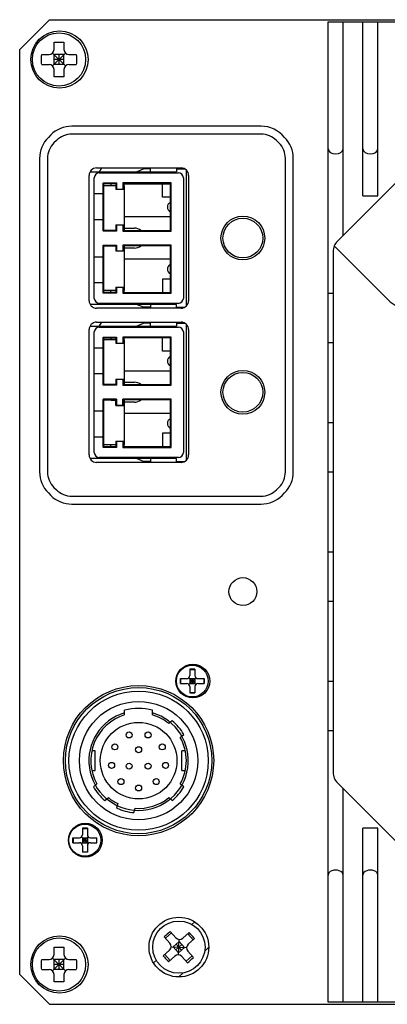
# Model space of a CAD drawing. Header units: millimetres. Extents: x 0 to 559, y 0 to 432.
# Tile 2 of 3: x 403 to 440, y 191 to 290. Entities that reach past the tile are written whole.
import ezdxf

# ---------------------------------------------------------------- set-up
doc = ezdxf.new("R2010")
doc.units = ezdxf.units.MM
doc.header["$LTSCALE"] = 30.734
for name, color, linetype in [('00_COMPONENTS', 7, 'CONTINUOUS'), ('0_COMPONENTS', 7, 'CONTINUOUS'), ('20_ALL_FEATURES', 7, 'CONTINUOUS')]:
    doc.layers.add(name, color=color, linetype=linetype)

msp = doc.modelspace()

# ---------------------------------------------------------------- linework, layer by layer
at = {"layer": '00_COMPONENTS', "color": 7}
for p, q in [((402.71, 287.297), (405.71, 290.297)), ((405.66, 290.297), (498.71, 290.297)), ((402.71, 194.297), (402.71, 287.297)), ((406.16, 287.297), (406.16, 288.038)), ((407.16, 288.038), (407.16, 287.297)), ((404.92, 286.797), (405.66, 286.797)), ((406.014, 285.651), (407.307, 286.944)), ((406.014, 286.944), (407.307, 285.651)), ((406.16, 285.797), (406.16, 286.797)), ((407.16, 286.797), (406.16, 286.797)), ((407.16, 286.297), (406.16, 286.297)), ((406.66, 286.797), (406.66, 285.797)), ((407.16, 285.797), (407.16, 286.797)), ((407.66, 286.797), (408.401, 286.797)), ((404.92, 285.797), (405.66, 285.797)), ((407.16, 285.797), (406.16, 285.797)), ((406.16, 284.556), (406.16, 285.297)), ((407.16, 285.297), (407.16, 284.556)), ((407.66, 285.797), (408.401, 285.797)), ((426.968, 279.587), (407.953, 279.587)), ((405.832, 278.708), (405.589, 278.466)), ((426.968, 278.787), (407.953, 278.787)), ((406.397, 278.143), (406.155, 277.9)), ((428.766, 277.9), (428.523, 278.143)), ((404.71, 276.345), (404.71, 244.83)), ((405.51, 276.345), (405.51, 244.83)), ((429.41, 244.83), (429.41, 276.345)), ((430.21, 244.83), (430.21, 276.345)), ((412.431, 273.883), (412.36, 273.812)), ((413.09, 273.883), (413.16, 273.812)), ((417.931, 273.883), (413.09, 273.883)), ((417.86, 273.812), (413.16, 273.812)), ((413.16, 273.807), (417.86, 273.807)), ((413.16, 273.607), (413.26, 273.607)), ((417.931, 273.883), (417.86, 273.812)), ((411.09, 252.133), (411.095, 252.127)), ((412.431, 252.133), (411.09, 252.133)), ((411.111, 252.112), (411.095, 252.112)), ((411.155, 252.068), (411.111, 252.112)), ((412.366, 252.068), (411.155, 252.068)), ((411.895, 252.022), (411.895, 252.068)), ((412.295, 252.022), (411.895, 252.022)), ((412.295, 252.068), (412.295, 252.022)), ((412.36, 251.512), (412.36, 252.068)), ((412.36, 251.512), (413.16, 251.512)), ((412.366, 252.068), (412.431, 252.133)), ((412.431, 252.133), (412.431, 251.512)), ((413.09, 251.512), (413.09, 252.133)), ((413.09, 252.133), (413.16, 252.062)), ((413.09, 252.133), (417.931, 252.133)), ((417.931, 252.133), (417.86, 252.062)), ((405.589, 242.708), (405.832, 242.466)), ((406.155, 243.274), (406.397, 243.032)), ((428.523, 243.032), (428.766, 243.274)), ((429.089, 242.466), (429.332, 242.708)), ((407.953, 242.387), (426.968, 242.387)), ((407.953, 241.587), (426.968, 241.587)), ((419.81, 224.993), (419.81, 224.347)), ((420.31, 224.993), (419.81, 224.993)), ((419.81, 224.976), (420.31, 224.976)), ((420.31, 224.993), (420.31, 224.347)), ((418.865, 223.547), (418.865, 224.047)), ((418.865, 224.047), (419.51, 224.047)), ((418.881, 224.047), (418.881, 223.547)), ((419.722, 224.135), (420.398, 223.459)), ((419.722, 223.459), (420.398, 224.135)), ((419.81, 224.047), (419.81, 223.547)), ((419.81, 224.047), (420.31, 224.047)), ((419.81, 223.797), (420.31, 223.797)), ((420.06, 224.047), (420.06, 223.547)), ((420.31, 224.047), (420.31, 223.547)), ((420.61, 224.047), (421.256, 224.047)), ((421.239, 224.047), (421.239, 223.547)), ((421.256, 223.547), (421.256, 224.047)), ((418.865, 223.547), (419.51, 223.547)), ((419.81, 223.547), (420.31, 223.547)), ((419.81, 223.247), (419.81, 222.602)), ((420.31, 223.247), (420.31, 222.602)), ((420.61, 223.547), (421.256, 223.547)), ((419.81, 222.618), (420.31, 222.618)), ((420.31, 222.602), (419.81, 222.602)), ((409.01, 208.993), (409.01, 208.347)), ((409.51, 208.993), (409.01, 208.993)), ((409.01, 208.976), (409.51, 208.976)), ((409.51, 208.993), (409.51, 208.347)), ((408.065, 207.547), (408.065, 208.047)), ((408.065, 208.047), (408.71, 208.047)), ((408.081, 208.047), (408.081, 207.547)), ((408.922, 208.135), (409.598, 207.459)), ((408.922, 207.459), (409.598, 208.135)), ((409.01, 208.047), (409.01, 207.547)), ((409.01, 208.047), (409.51, 208.047)), ((409.26, 208.047), (409.26, 207.547)), ((409.51, 208.047), (409.51, 207.547)), ((409.81, 208.047), (410.456, 208.047)), ((410.439, 208.047), (410.439, 207.547)), ((410.456, 207.547), (410.456, 208.047)), ((408.065, 207.547), (408.71, 207.547)), ((409.01, 207.797), (409.51, 207.797)), ((409.01, 207.547), (409.51, 207.547)), ((409.01, 207.247), (409.01, 206.602)), ((409.51, 207.247), (409.51, 206.602)), ((409.81, 207.547), (410.456, 207.547)), ((409.01, 206.618), (409.51, 206.618)), ((409.51, 206.602), (409.01, 206.602)), ((417.245, 198.08), (417.811, 197.449)), ((417.968, 198.472), (417.373, 197.937)), ((417.84, 198.615), (418.406, 197.984)), ((419.113, 197.946), (419.743, 198.512)), ((420.135, 197.789), (419.6, 198.384)), ((406.16, 196.297), (406.16, 197.038)), ((407.16, 197.038), (407.16, 196.297)), ((417.939, 197.089), (419.482, 197.006)), ((418.741, 197.612), (418.145, 197.077)), ((418.68, 196.482), (418.145, 197.077)), ((419.008, 197.314), (418.413, 196.78)), ((418.978, 196.75), (418.443, 197.345)), ((418.669, 196.275), (418.752, 197.819)), ((419.275, 197.017), (418.68, 196.482)), ((419.275, 197.017), (418.741, 197.612)), ((419.647, 197.351), (420.278, 197.917)), ((417.143, 196.177), (417.773, 196.743)), ((417.82, 195.71), (417.286, 196.305)), ((417.677, 195.582), (418.308, 196.148)), ((419.014, 196.11), (419.58, 195.48)), ((420.047, 196.157), (419.452, 195.622)), ((419.609, 196.645), (420.176, 196.014)), ((404.92, 195.797), (405.66, 195.797)), ((406.014, 195.944), (407.307, 194.651)), ((406.014, 194.651), (407.307, 195.944)), ((406.16, 194.797), (406.16, 195.797)), ((407.16, 195.797), (406.16, 195.797)), ((407.16, 195.297), (406.16, 195.297)), ((406.66, 195.797), (406.66, 194.797)), ((407.16, 194.797), (407.16, 195.797)), ((407.66, 195.797), (408.401, 195.797)), ((405.71, 191.297), (402.71, 194.297)), ((404.92, 194.797), (405.66, 194.797)), ((407.16, 194.797), (406.16, 194.797)), ((406.16, 193.556), (406.16, 194.297)), ((407.16, 194.297), (407.16, 193.556)), ((407.66, 194.797), (408.401, 194.797)), ((405.71, 191.297), (498.71, 191.297))]:
    msp.add_line(p, q, dxfattribs=at)
at = {"layer": '00_COMPONENTS', "color": 4}
for p, q in [((420.027, 199.315), (420.302, 199.59)), ((421.302, 196.638), (421.71, 197.047)), ((416.167, 195.456), (416.446, 195.734)), ((418.71, 194.047), (419.125, 194.462))]:
    msp.add_line(p, q, dxfattribs=at)
at = {"layer": '00_COMPONENTS', "color": 7}
for centre, radius in [((406.71, 286.297), 2.875), ((406.66, 286.297), 2.675), ((425.14, 268.337), 2.2), ((425.14, 268.337), 2), ((425.14, 252.837), 2.2), ((425.14, 252.837), 2), ((425.14, 232.797), 1.4), ((420.11, 223.797), 1.7), ((420.06, 223.797), 1.6), ((409.31, 207.797), 1.7), ((409.26, 207.797), 1.6), ((418.71, 197.047), 2.625), ((406.71, 195.297), 2.875), ((406.66, 195.297), 2.675)]:
    msp.add_circle(centre, radius, dxfattribs=at)
at = {"layer": '00_COMPONENTS', "color": 4}
msp.add_circle((418.71, 197.047), 3, dxfattribs=at)
at = {"layer": '00_COMPONENTS', "color": 7}
for centre, radius, start, end in [((405.66, 287.297), 0.5, 270, 360), ((407.66, 287.297), 0.5, 180, 270), ((405.66, 285.297), 0.5, 0, 90), ((407.66, 285.297), 0.5, 90, 180), ((407.953, 276.587), 3, 90, 135), ((426.95, 276.497), 3.09, 39.57978, 89.66654), ((407.71, 276.345), 3, 135, 180), ((407.953, 276.587), 2.2, 90, 135), ((426.968, 276.587), 2.2, 45, 90), ((427.21, 276.345), 3, 0, 45), ((407.71, 276.345), 2.2, 135, 180), ((427.21, 276.345), 2.2, 0, 45), ((407.71, 244.83), 3, 180, 225), ((407.71, 244.83), 2.2, 180, 225), ((427.21, 244.83), 2.2, 315, 360), ((427.21, 244.83), 3, 315, 360), ((407.953, 244.587), 2.2, 225, 270), ((426.968, 244.587), 2.2, 270, 315), ((407.953, 244.587), 3, 225, 270), ((426.968, 244.587), 3, 270, 315), ((419.51, 224.347), 0.3, 270, 360), ((420.61, 224.347), 0.3, 180, 270), ((419.51, 223.247), 0.3, 0, 90), ((420.61, 223.247), 0.3, 90, 180), ((408.71, 208.347), 0.3, 270, 360), ((409.81, 208.347), 0.3, 180, 270), ((408.71, 207.247), 0.3, 0, 90), ((409.81, 207.247), 0.3, 90, 180), ((458.648, 152.582), 61.517, 131.55705, 132.30216), ((374.229, 157.127), 61.517, 41.90719, 42.27975), ((374.261, 157.091), 61.517, 41.57946, 41.95202), ((417.439, 197.115), 0.5, 311.9296, 41.9296), ((418.778, 198.318), 0.5, 221.9296, 311.9296), ((419.981, 196.979), 0.5, 131.9296, 221.9296), ((405.66, 196.297), 0.5, 270, 360), ((407.66, 196.297), 0.5, 180, 270), ((463.159, 237.003), 61.517, 221.57946, 221.95202), ((418.642, 195.776), 0.5, 41.9296, 131.9296), ((463.192, 236.967), 61.517, 221.90719, 222.27975), ((378.772, 241.513), 61.517, 311.55705, 312.30216), ((405.66, 194.297), 0.5, 0, 90), ((407.66, 194.297), 0.5, 90, 180)]:
    msp.add_arc(centre, radius, start, end, dxfattribs=at)
for points, knots in [([(406.16, 288.038), (406.327, 288.043), (406.66, 288.046), (406.994, 288.043), (407.16, 288.038)], [0, 0, 0, 0, 0.5, 1, 1, 1, 1]), ([(404.911, 286.297), (404.911, 286.381), (404.915, 286.547), (404.917, 286.714), (404.92, 286.797)], [0, 0, 0, 0, 0.500036, 1, 1, 1, 1]), ([(404.92, 285.797), (404.917, 285.88), (404.915, 286.047), (404.911, 286.214), (404.911, 286.297)], [0, 0, 0, 0, 0.499961, 1, 1, 1, 1]), ([(408.401, 286.797), (408.404, 286.714), (408.406, 286.547), (408.41, 286.381), (408.41, 286.297)], [0, 0, 0, 0, 0.499974, 1, 1, 1, 1]), ([(408.41, 286.297), (408.41, 286.214), (408.406, 286.047), (408.404, 285.88), (408.401, 285.797)], [0, 0, 0, 0, 0.500026, 1, 1, 1, 1]), ([(407.16, 284.556), (406.994, 284.551), (406.66, 284.549), (406.327, 284.551), (406.16, 284.556)], [0, 0, 0, 0, 0.5, 1, 1, 1, 1]), ([(406.16, 197.038), (406.327, 197.043), (406.66, 197.046), (406.994, 197.043), (407.16, 197.038)], [0, 0, 0, 0, 0.5, 1, 1, 1, 1]), ([(404.911, 195.297), (404.911, 195.381), (404.915, 195.547), (404.917, 195.714), (404.92, 195.797)], [0, 0, 0, 0, 0.500036, 1, 1, 1, 1]), ([(404.92, 194.797), (404.917, 194.88), (404.915, 195.047), (404.911, 195.214), (404.911, 195.297)], [0, 0, 0, 0, 0.499961, 1, 1, 1, 1]), ([(408.401, 195.797), (408.404, 195.714), (408.406, 195.547), (408.41, 195.381), (408.41, 195.297)], [0, 0, 0, 0, 0.499974, 1, 1, 1, 1]), ([(408.41, 195.297), (408.41, 195.214), (408.406, 195.047), (408.404, 194.88), (408.401, 194.797)], [0, 0, 0, 0, 0.500026, 1, 1, 1, 1]), ([(407.16, 193.556), (406.994, 193.551), (406.66, 193.549), (406.327, 193.551), (406.16, 193.556)], [0, 0, 0, 0, 0.5, 1, 1, 1, 1])]:
    msp.add_open_spline(points, degree=3, knots=knots, dxfattribs=at)
at = {"layer": '0_COMPONENTS', "color": 7}
msp.add_circle((414.66, 215.797), 7, dxfattribs=at)
at = {"layer": '20_ALL_FEATURES', "color": 7}
for p, q in [((433.71, 191.497), (433.71, 290.097)), ((433.71, 290.097), (489.089, 290.097)), ((435.21, 268.597), (435.21, 290.097)), ((437.21, 272.597), (437.21, 290.097)), ((438.71, 272.597), (438.71, 290.097)), ((410.435, 275.387), (418.935, 275.387)), ((414.46, 274.997), (415.16, 275.297)), ((415.86, 275.297), (415.16, 275.297)), ((415.86, 274.997), (415.86, 275.297)), ((418.46, 275.297), (418.46, 274.997)), ((418.46, 275.297), (419.289, 275.297)), ((409.685, 262.037), (409.685, 274.637)), ((409.779, 274.997), (418.46, 274.997)), ((410.21, 262.277), (410.21, 274.397)), ((410.71, 274.897), (418.66, 274.897)), ((419.16, 274.397), (419.16, 262.277)), ((419.46, 261.502), (419.46, 275.172)), ((419.685, 274.637), (419.685, 262.037)), ((411.09, 273.883), (411.09, 272.812)), ((411.09, 273.883), (412.431, 273.883)), ((411.095, 273.877), (411.095, 272.812)), ((411.111, 273.862), (411.095, 273.862)), ((411.111, 269.063), (411.111, 273.862)), ((411.155, 273.818), (411.111, 273.862)), ((411.155, 269.107), (411.155, 273.818)), ((411.155, 273.818), (412.36, 273.818)), ((412.36, 273.807), (411.155, 273.807)), ((412.36, 273.607), (411.155, 273.607)), ((411.86, 273.807), (411.86, 273.607)), ((412.431, 273.883), (412.36, 273.812)), ((412.36, 273.818), (412.36, 273.262)), ((412.36, 273.262), (413.16, 273.262)), ((412.431, 273.883), (412.431, 273.262)), ((413.09, 273.883), (413.09, 273.262)), ((413.16, 273.812), (413.09, 273.883)), ((417.931, 273.883), (413.09, 273.883)), ((413.16, 273.812), (413.16, 273.262)), ((417.86, 273.812), (413.16, 273.812)), ((417.86, 273.807), (413.16, 273.807)), ((413.26, 273.607), (413.16, 273.607)), ((413.26, 269.112), (413.26, 273.607)), ((417.06, 272.462), (417.06, 273.807)), ((417.931, 273.883), (417.86, 273.812)), ((417.86, 269.112), (417.86, 273.812)), ((417.931, 269.042), (417.931, 273.883)), ((434.65, 268.037), (440.471, 273.858)), ((410.21, 272.812), (411.09, 272.812)), ((417.86, 272.462), (417.06, 272.462)), ((437.21, 272.597), (438.71, 272.597)), ((417.86, 270.462), (413.26, 270.462)), ((410.21, 270.212), (411.09, 270.212)), ((411.09, 270.212), (411.09, 269.042)), ((411.095, 270.212), (411.095, 269.047)), ((412.36, 269.662), (412.36, 269.107)), ((412.36, 269.662), (413.16, 269.662)), ((412.431, 269.662), (412.431, 269.042)), ((413.09, 269.662), (413.09, 269.042)), ((413.16, 269.662), (413.16, 269.112)), ((413.26, 269.337), (414.26, 269.337)), ((412.431, 269.042), (411.09, 269.042)), ((411.095, 269.063), (411.111, 269.063)), ((411.111, 269.063), (411.155, 269.107)), ((412.366, 269.107), (411.155, 269.107)), ((412.366, 269.107), (412.431, 269.042)), ((413.16, 269.112), (413.09, 269.042)), ((413.09, 269.042), (417.931, 269.042)), ((413.16, 269.112), (417.86, 269.112)), ((417.86, 269.112), (417.931, 269.042)), ((411.09, 267.633), (411.09, 266.462)), ((411.09, 267.633), (412.431, 267.633)), ((411.095, 267.627), (411.095, 266.462)), ((411.111, 267.612), (411.095, 267.612)), ((411.111, 262.813), (411.111, 267.612)), ((411.155, 267.568), (411.111, 267.612)), ((411.155, 262.857), (411.155, 267.568)), ((411.155, 267.568), (412.366, 267.568)), ((412.36, 267.568), (412.36, 267.012)), ((412.431, 267.633), (412.366, 267.568)), ((412.431, 267.633), (412.431, 267.012)), ((413.09, 267.633), (413.09, 267.012)), ((413.16, 267.562), (413.09, 267.633)), ((417.931, 267.633), (413.09, 267.633)), ((413.16, 267.562), (413.16, 267.012)), ((417.86, 267.562), (413.16, 267.562)), ((413.26, 263.067), (413.26, 267.562)), ((414.26, 267.337), (413.26, 267.337)), ((417.86, 267.562), (417.931, 267.633)), ((417.86, 262.862), (417.86, 267.562)), ((417.931, 262.792), (417.931, 267.633)), ((439.605, 262.262), (434.435, 267.431)), ((410.21, 266.462), (411.09, 266.462)), ((413.16, 267.012), (412.36, 267.012)), ((434.21, 266.976), (434.21, 214.618)), ((417.86, 266.212), (413.26, 266.212)), ((410.21, 263.862), (411.09, 263.862)), ((411.09, 263.862), (411.09, 262.792)), ((411.095, 263.862), (411.095, 262.797)), ((412.36, 263.412), (412.36, 262.857)), ((412.36, 263.412), (413.16, 263.412)), ((412.431, 263.412), (412.431, 262.792)), ((413.09, 263.412), (413.09, 262.792)), ((413.16, 263.412), (413.16, 262.862)), ((417.06, 264.212), (417.06, 262.867)), ((417.86, 264.212), (417.06, 264.212)), ((411.095, 262.797), (411.09, 262.792)), ((412.431, 262.792), (411.09, 262.792)), ((411.095, 262.813), (411.111, 262.813)), ((411.111, 262.813), (411.155, 262.857)), ((412.36, 263.067), (411.155, 263.067)), ((411.155, 262.867), (412.36, 262.867)), ((412.36, 262.857), (411.155, 262.857)), ((411.86, 262.867), (411.86, 263.067)), ((412.36, 262.862), (412.431, 262.792)), ((413.09, 262.792), (413.16, 262.862)), ((413.09, 262.792), (417.931, 262.792)), ((413.26, 263.067), (413.16, 263.067)), ((413.16, 262.867), (417.86, 262.867)), ((413.16, 262.862), (417.86, 262.862)), ((417.86, 262.862), (417.931, 262.792)), ((433.71, 262.797), (434.21, 262.797)), ((418.46, 261.677), (409.779, 261.677)), ((418.66, 261.777), (410.71, 261.777)), ((415.16, 261.377), (414.46, 261.677)), ((415.86, 261.377), (415.16, 261.377)), ((415.86, 261.677), (415.86, 261.377)), ((418.46, 261.377), (418.46, 261.677)), ((418.46, 261.377), (419.289, 261.377)), ((418.935, 261.287), (410.435, 261.287)), ((409.779, 259.497), (418.46, 259.497)), ((410.435, 259.887), (418.935, 259.887)), ((410.71, 259.397), (418.66, 259.397)), ((414.46, 259.497), (415.16, 259.797)), ((415.86, 259.797), (415.16, 259.797)), ((415.86, 259.497), (415.86, 259.797)), ((418.46, 259.797), (418.46, 259.497)), ((418.46, 259.797), (419.289, 259.797)), ((419.46, 246.002), (419.46, 259.672)), ((409.685, 246.537), (409.685, 259.137)), ((410.21, 246.777), (410.21, 258.897)), ((419.16, 258.897), (419.16, 246.777)), ((419.685, 259.137), (419.685, 246.537)), ((411.09, 258.383), (411.09, 257.312)), ((411.09, 258.383), (412.431, 258.383)), ((411.095, 258.377), (411.095, 257.312)), ((411.111, 258.362), (411.095, 258.362)), ((411.111, 253.563), (411.111, 258.362)), ((411.155, 258.318), (411.111, 258.362)), ((411.155, 253.607), (411.155, 258.318)), ((411.155, 258.318), (412.36, 258.318)), ((412.36, 258.307), (411.155, 258.307)), ((412.36, 258.107), (411.155, 258.107)), ((411.86, 258.307), (411.86, 258.107)), ((412.431, 258.383), (412.36, 258.312)), ((412.36, 258.318), (412.36, 257.762)), ((412.36, 257.762), (413.16, 257.762)), ((412.431, 258.383), (412.431, 257.762)), ((413.09, 258.383), (413.09, 257.762)), ((413.16, 258.312), (413.09, 258.383)), ((417.931, 258.383), (413.09, 258.383)), ((413.16, 258.312), (413.16, 257.762)), ((417.86, 258.312), (413.16, 258.312)), ((417.86, 258.307), (413.16, 258.307)), ((413.26, 258.107), (413.16, 258.107)), ((413.26, 253.612), (413.26, 258.107)), ((417.06, 256.962), (417.06, 258.307)), ((417.931, 258.383), (417.86, 258.312)), ((417.86, 253.612), (417.86, 258.312)), ((417.931, 253.542), (417.931, 258.383)), ((434.21, 257.797), (433.71, 257.797)), ((410.21, 257.312), (411.09, 257.312)), ((417.86, 256.962), (417.06, 256.962)), ((410.21, 254.712), (411.09, 254.712)), ((411.09, 254.712), (411.09, 253.542)), ((411.095, 254.712), (411.095, 253.547)), ((417.86, 254.962), (413.26, 254.962)), ((412.431, 253.542), (411.09, 253.542)), ((411.095, 253.563), (411.111, 253.563)), ((411.111, 253.563), (411.155, 253.607)), ((412.366, 253.607), (411.155, 253.607)), ((412.36, 254.162), (412.36, 253.607)), ((412.36, 254.162), (413.16, 254.162)), ((412.366, 253.607), (412.431, 253.542)), ((412.431, 254.162), (412.431, 253.542)), ((413.09, 254.162), (413.09, 253.542)), ((413.16, 253.612), (413.09, 253.542)), ((413.09, 253.542), (417.931, 253.542)), ((413.16, 254.162), (413.16, 253.612)), ((413.16, 253.612), (417.86, 253.612)), ((413.26, 253.837), (414.26, 253.837)), ((417.86, 253.612), (417.931, 253.542)), ((411.09, 252.133), (411.09, 250.962)), ((411.09, 252.133), (412.431, 252.133)), ((411.095, 252.127), (411.095, 250.962)), ((411.111, 252.112), (411.095, 252.112)), ((411.111, 247.313), (411.111, 252.112)), ((411.155, 252.068), (411.111, 252.112)), ((411.155, 247.357), (411.155, 252.068)), ((411.155, 252.068), (412.366, 252.068)), ((412.36, 252.068), (412.36, 251.512)), ((413.16, 251.512), (412.36, 251.512)), ((412.431, 252.133), (412.366, 252.068)), ((412.431, 252.133), (412.431, 251.512)), ((413.09, 252.133), (413.09, 251.512)), ((413.16, 252.062), (413.09, 252.133)), ((417.931, 252.133), (413.09, 252.133)), ((413.16, 252.062), (413.16, 251.512)), ((417.86, 252.062), (413.16, 252.062)), ((413.26, 247.567), (413.26, 252.062)), ((414.26, 251.837), (413.26, 251.837)), ((417.86, 252.062), (417.931, 252.133)), ((417.86, 247.362), (417.86, 252.062)), ((417.931, 247.292), (417.931, 252.133)), ((410.21, 250.962), (411.09, 250.962)), ((417.86, 250.712), (413.26, 250.712)), ((433.71, 249.797), (434.21, 249.797)), ((417.06, 248.712), (417.06, 247.367)), ((417.86, 248.712), (417.06, 248.712)), ((410.21, 248.362), (411.09, 248.362)), ((411.09, 248.362), (411.09, 247.292)), ((411.095, 248.362), (411.095, 247.297)), ((412.36, 247.567), (411.155, 247.567)), ((411.86, 247.367), (411.86, 247.567)), ((412.36, 247.912), (412.36, 247.357)), ((412.36, 247.912), (413.16, 247.912)), ((412.431, 247.912), (412.431, 247.292)), ((413.09, 247.912), (413.09, 247.292)), ((413.16, 247.912), (413.16, 247.362)), ((413.26, 247.567), (413.16, 247.567)), ((411.095, 247.297), (411.09, 247.292)), ((412.431, 247.292), (411.09, 247.292)), ((411.095, 247.313), (411.111, 247.313)), ((411.111, 247.313), (411.155, 247.357)), ((411.155, 247.367), (412.36, 247.367)), ((412.36, 247.357), (411.155, 247.357)), ((412.36, 247.362), (412.431, 247.292)), ((413.09, 247.292), (413.16, 247.362)), ((413.09, 247.292), (417.931, 247.292)), ((413.16, 247.367), (417.86, 247.367)), ((413.16, 247.362), (417.86, 247.362)), ((417.86, 247.362), (417.931, 247.292)), ((418.46, 246.177), (409.779, 246.177)), ((418.935, 245.787), (410.435, 245.787)), ((418.66, 246.277), (410.71, 246.277)), ((415.16, 245.877), (414.46, 246.177)), ((415.86, 245.877), (415.16, 245.877)), ((415.86, 246.177), (415.86, 245.877)), ((418.46, 245.877), (418.46, 246.177)), ((418.46, 245.877), (419.289, 245.877)), ((434.21, 244.797), (433.71, 244.797)), ((433.71, 236.797), (434.21, 236.797)), ((434.21, 231.797), (433.71, 231.797)), ((433.71, 223.797), (434.21, 223.797)), ((413.26, 220.388), (413.26, 220.857)), ((416.06, 220.388), (416.06, 220.857)), ((418.044, 219.811), (417.694, 219.517)), ((414.26, 219.597), (414.26, 219.626)), ((415.06, 219.597), (414.26, 219.597)), ((415.06, 219.626), (415.06, 219.597)), ((434.21, 218.797), (433.71, 218.797)), ((418.851, 218.138), (419.201, 218.432)), ((410.31, 216.797), (409.966, 216.797)), ((410.31, 214.797), (410.31, 216.797)), ((419.01, 214.797), (419.01, 216.797)), ((419.355, 216.797), (419.01, 216.797)), ((409.966, 214.797), (410.31, 214.797)), ((419.01, 214.797), (419.355, 214.797)), ((410.47, 213.456), (410.12, 213.162)), ((419.201, 213.162), (418.851, 213.456)), ((434.65, 213.558), (440.471, 207.737)), ((435.21, 191.497), (435.21, 212.997)), ((411.277, 211.783), (411.627, 212.077)), ((417.694, 212.077), (418.044, 211.783)), ((412.571, 211.476), (412.452, 211.034)), ((414.191, 210.568), (414.309, 211.01)), ((438.71, 208.997), (437.21, 208.997)), ((437.21, 191.497), (437.21, 208.997)), ((438.71, 191.497), (438.71, 208.997)), ((489.089, 191.497), (433.71, 191.497))]:
    msp.add_line(p, q, dxfattribs=at)
for centre, radius in [((414.66, 215.797), 7.55), ((414.66, 215.797), 7.35), ((414.66, 215.797), 7), ((414.66, 215.797), 5.95), ((414.66, 215.797), 3.85), ((413.71, 218.377), 0.3), ((415.61, 218.377), 0.3), ((412.28, 217.177), 0.3), ((414.66, 216.897), 0.3), ((417.04, 217.177), 0.3), ((411.95, 215.317), 0.3), ((413.71, 215.247), 0.3), ((415.61, 215.247), 0.3), ((417.37, 215.317), 0.3), ((412.89, 213.687), 0.3), ((416.43, 213.687), 0.3), ((414.66, 213.047), 0.3)]:
    msp.add_circle(centre, radius, dxfattribs=at)
for centre, radius, start, end in [((410.435, 274.637), 0.75, 90, 180), ((409.66, 276.107), 1.5, 312.22462, 331.26777), ((418.935, 274.637), 0.75, 0, 90), ((410.71, 274.397), 0.5, 90, 180), ((418.66, 274.397), 0.5, 0, 90), ((418.06, 271.462), 0.51, 113.11245, 246.88802), ((414.26, 268.337), 1, 50.8553, 90), ((442.925, 265.582), 4.696, 225, 45), ((414.26, 268.337), 1, 270, 309.14457), ((435.71, 266.976), 1.5, 135, 180), ((434.364, 267.361), 0.1, 45, 164.04283), ((418.06, 265.212), 0.51, 113.11245, 246.88802), ((410.435, 262.037), 0.75, 180, 270), ((410.71, 262.277), 0.5, 180, 270), ((418.66, 262.277), 0.5, 270, 0), ((418.935, 262.037), 0.75, 270, 0), ((410.435, 259.137), 0.75, 90, 180), ((410.71, 258.897), 0.5, 90, 180), ((409.66, 260.607), 1.5, 312.22462, 331.26777), ((418.66, 258.897), 0.5, 0, 90), ((418.935, 259.137), 0.75, 0, 90), ((418.06, 255.962), 0.51, 113.11245, 246.88802), ((414.26, 252.837), 1, 50.8553, 90), ((414.26, 252.837), 1, 270, 309.14457), ((418.06, 249.712), 0.51, 113.11245, 246.88802), ((410.435, 246.537), 0.75, 180, 270), ((410.71, 246.777), 0.5, 180, 270), ((418.66, 246.777), 0.5, 270, 0), ((418.935, 246.537), 0.75, 270, 0), ((414.66, 215.797), 5.25, 74.53399, 105.46601), ((414.66, 215.797), 5, 106.2602, 73.7398), ((414.66, 215.797), 4.8, 106.95776, 209.19308), ((414.66, 215.797), 4.8, 50.80692, 73.04224), ((414.66, 215.797), 5.25, 30.12911, 49.87089), ((414.66, 215.797), 4.8, 330.80692, 29.19308), ((435.71, 214.618), 1.5, 180, 225), ((414.66, 215.797), 5.25, 210.12911, 229.87089), ((414.66, 215.797), 5.25, 310.12911, 329.87089), ((414.66, 215.797), 4.8, 230.80692, 244.19308), ((414.66, 215.797), 4.8, 265.80692, 309.19308), ((414.66, 215.797), 5.25, 245.12911, 264.87089)]:
    msp.add_arc(centre, radius, start, end, dxfattribs=at)
for centre, start_param, end_param in [((434.46, 277.316), 3.141593, 6.283185), ((437.96, 277.316), 3.141593, 6.283185), ((434.46, 204.278), 0, 3.141593), ((437.96, 204.278), 0, 3.141593)]:
    msp.add_ellipse(centre, major_axis=(0.75, 0), ratio=0.692433, start_param=start_param, end_param=end_param, dxfattribs=at)

doc.saveas('drawing.dxf')
